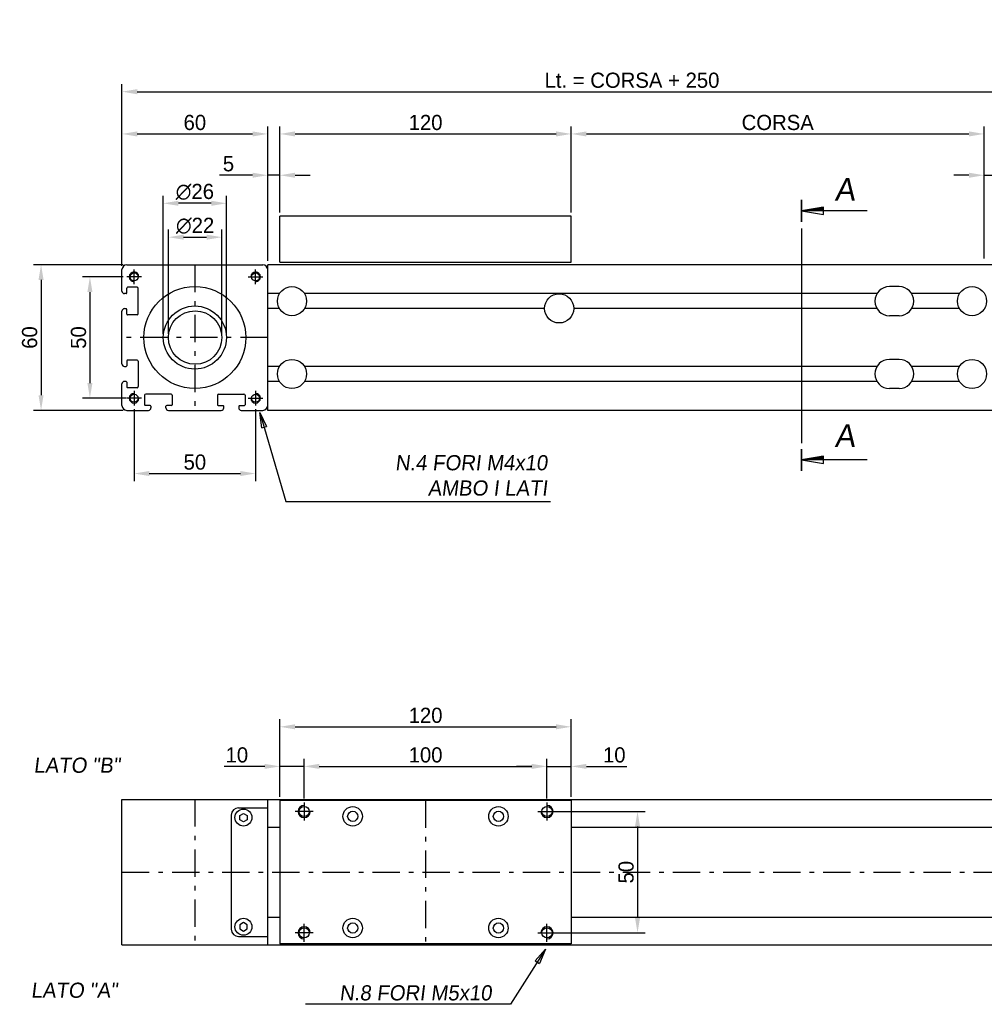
# Model space of a CAD drawing. Extents: x -953 to 392, y 249 to 925.
# Tile 2 of 5: x -220 to 177, y 520 to 925. Entities that reach past the tile are written whole.
import ezdxf

# ---------------------------------------------------------------- set-up
doc = ezdxf.new("R2010")
doc.units = 0
doc.header["$LTSCALE"] = 1.875
doc.linetypes.add('PL2', pattern=[11, 6, -2, 1, -2])
doc.linetypes.add('TR2', pattern=[5, 3, -2])
doc.layers.get('0').update_dxf_attribs({"linetype": 'CONTINUOUS'})
doc.layers.get('DEFPOINTS').update_dxf_attribs({"linetype": 'CONTINUOUS'})
for name, color, linetype in [('ASSI', 241, 'PL2'), ('GIALLO', 51, 'CONTINUOUS'), ('QUOTE', 60, 'CONTINUOUS'), ('SEZIONI', 150, 'CONTINUOUS'), ('TRATTEGGI', 1, 'TR2')]:
    doc.layers.add(name, color=color, linetype=linetype)
doc.styles.add('25TXT', font='txt', dxfattribs={"oblique": 7, "height": 6.25})
doc.dimstyles.get("Standard").update_dxf_attribs({"dimtxt": 0.18, "dimasz": 0.18, "dimexe": 0.18, "dimexo": 0.0625, "dimgap": 0.09, "dimtad": 0, "dimtih": 1, "dimtoh": 1, "dimdec": 4, "dimzin": 0, "dimdsep": 46, "dimtxsty": 'STANDARD', "dimcen": 0.09, "dimadec": 0, "dimazin": 0, "dimtfac": 1, "dimtdec": 4, "dimtofl": 0, "dimtmove": 0, "dimatfit": 3, "dimfxl": 1, "dimtolj": 1, "dimtzin": 0, "dimarcsym": 0})
doc.dimstyles.new('STANDARD$7', dxfattribs={"dimtxt": 2.5, "dimasz": 2.4, "dimexe": 0.7, "dimexo": 1.5, "dimgap": 2, "dimtad": 1, "dimdsep": 46, "dimtxsty": '25TXT', "dimblk1": 'CLOSED', "dimblk2": 'CLOSED', "dimsah": 1, "dimcen": 0, "dimadec": 0, "dimazin": 0, "dimtfac": 1, "dimtdec": 4, "dimtmove": 0, "dimatfit": 3, "dimldrblk": 'CLOSED', "dimfxl": 1, "dimtolj": 1, "dimtzin": 0, "dimarcsym": 0})

# ---------------------------------------------------------------- blocks, each defined once
blk = doc.blocks.new('_CLOSED')
at = {"color": 0, "linetype": 'ByBlock'}
for p, q in [((-1, 0.167), (0, 0)), ((-1, 0.167), (-1, -0.167)), ((0, 0), (-1, -0.167))]:
    blk.add_line(p, q, dxfattribs=at)
blk = doc.blocks.new('*X1')
at = {"color": 0}
for p, q in [((55, 51.9), (55.6, 51.9)), ((55, 51.8), (56.2, 51.8)), ((55, 51.7), (56.8, 51.7)), ((55, 51.6), (57.4, 51.6)), ((55, 51.5), (58, 51.5)), ((55, 51.4), (58.6, 51.4)), ((55, 51.3), (59.2, 51.3)), ((55, 51.2), (59.8, 51.2)), ((55, 51.1), (60.4, 51.1)), ((55, 51), (61, 51))]:
    blk.add_line(p, q, dxfattribs=at)
blk = doc.blocks.new('*D3')
at = {"color": 0, "linetype": 'ByBlock', "transparency": 16777216}
for p, q in [((-177.58, 824.03), (-177.58, 881.47)), ((-117.58, 826.03), (-117.58, 881.47)), ((-171.33, 878.34), (-123.83, 878.34))]:
    blk.add_line(p, q, dxfattribs=at)
for points in [[(-171.33, 879.39), (-171.33, 877.3), (-177.58, 878.34)], [(-123.83, 879.39), (-123.83, 877.3), (-117.58, 878.34)]]:
    blk.add_solid(points, dxfattribs=at)
at = {"layer": 'DEFPOINTS', "color": 0, "linetype": 'ByBlock', "transparency": 16777216}
for p in [(-117.58, 878.34), (-117.58, 824.47), (-177.58, 822.47)]:
    blk.add_point(p, dxfattribs=at)
at = {"color": 0, "linetype": 'ByBlock', "transparency": 16777216, "insert": (-147.58, 883.03), "char_height": 6.25, "attachment_point": 5}
blk.add_mtext('\\A1;60', dxfattribs=at)
blk = doc.blocks.new('*D4')
at = {"color": 0, "linetype": 'ByBlock', "transparency": 16777216}
for p, q in [((-177.15, 819.47), (-193.9, 819.47)), ((-190.78, 813.22), (-190.78, 775.72)), ((-175.8, 769.47), (-193.9, 769.47))]:
    blk.add_line(p, q, dxfattribs=at)
for points in [[(-191.82, 813.22), (-189.74, 813.22), (-190.78, 819.47)], [(-191.82, 775.72), (-189.74, 775.72), (-190.78, 769.47)]]:
    blk.add_solid(points, dxfattribs=at)
at = {"layer": 'DEFPOINTS', "color": 0, "linetype": 'ByBlock', "transparency": 16777216}
for p in [(-175.58, 819.47), (-190.78, 769.47), (-174.23, 769.47)]:
    blk.add_point(p, dxfattribs=at)
at = {"color": 0, "linetype": 'ByBlock', "transparency": 16777216, "insert": (-195.47, 794.47), "char_height": 6.25, "attachment_point": 5, "rotation": 90}
blk.add_mtext('\\A1;50', dxfattribs=at)
blk = doc.blocks.new('*D5')
at = {"color": 0, "linetype": 'ByBlock', "transparency": 16777216}
for p, q in [((-177.15, 824.47), (-214.04, 824.47)), ((-210.91, 818.22), (-210.91, 770.72)), ((-177.15, 764.47), (-214.04, 764.47))]:
    blk.add_line(p, q, dxfattribs=at)
for points in [[(-211.95, 818.22), (-209.87, 818.22), (-210.91, 824.47)], [(-211.95, 770.72), (-209.87, 770.72), (-210.91, 764.47)]]:
    blk.add_solid(points, dxfattribs=at)
at = {"layer": 'DEFPOINTS', "color": 0, "linetype": 'ByBlock', "transparency": 16777216}
for p in [(-175.58, 824.47), (-210.91, 764.47), (-175.58, 764.47)]:
    blk.add_point(p, dxfattribs=at)
at = {"color": 0, "linetype": 'ByBlock', "transparency": 16777216, "insert": (-215.6, 794.47), "char_height": 6.25, "attachment_point": 5, "rotation": 90}
blk.add_mtext('\\A1;60', dxfattribs=at)
blk = doc.blocks.new('*D6')
at = {"color": 0, "linetype": 'ByBlock', "transparency": 16777216}
for p, q in [((-117.58, 827.6), (-117.58, 864.45)), ((-112.58, 846.03), (-112.58, 864.45)), ((-123.83, 861.33), (-137.38, 861.33)), ((-112.58, 861.33), (-117.58, 861.33)), ((-106.33, 861.33), (-100.08, 861.33))]:
    blk.add_line(p, q, dxfattribs=at)
for points in [[(-123.83, 862.37), (-123.83, 860.29), (-117.58, 861.33)], [(-106.33, 862.37), (-106.33, 860.29), (-112.58, 861.33)]]:
    blk.add_solid(points, dxfattribs=at)
at = {"layer": 'DEFPOINTS', "color": 0, "linetype": 'ByBlock', "transparency": 16777216}
for p in [(-117.58, 861.33), (-112.58, 844.47), (-117.58, 826.03)]:
    blk.add_point(p, dxfattribs=at)
at = {"color": 0, "linetype": 'ByBlock', "transparency": 16777216, "insert": (-133.73, 866.02), "char_height": 6.25, "attachment_point": 5}
blk.add_mtext('\\A1;5', dxfattribs=at)
blk = doc.blocks.new('*D7')
at = {"color": 0, "linetype": 'ByBlock', "transparency": 16777216}
for p, q in [((-112.58, 846.03), (-112.58, 881.47)), ((7.42, 846.03), (7.42, 881.47)), ((-106.33, 878.34), (1.17, 878.34))]:
    blk.add_line(p, q, dxfattribs=at)
for points in [[(-106.33, 879.39), (-106.33, 877.3), (-112.58, 878.34)], [(1.17, 879.39), (1.17, 877.3), (7.42, 878.34)]]:
    blk.add_solid(points, dxfattribs=at)
at = {"layer": 'DEFPOINTS', "color": 0, "linetype": 'ByBlock', "transparency": 16777216}
for p in [(7.42, 878.34), (-112.58, 844.47), (7.42, 844.47)]:
    blk.add_point(p, dxfattribs=at)
at = {"color": 0, "linetype": 'ByBlock', "transparency": 16777216, "insert": (-52.58, 883.03), "char_height": 6.25, "attachment_point": 5}
blk.add_mtext('\\A1;120', dxfattribs=at)
blk = doc.blocks.new('*D9')
at = {"color": 0, "linetype": 'ByBlock', "transparency": 16777216}
for p, q in [((177.42, 827.07), (177.42, 864.45)), ((182.42, 827.6), (182.42, 864.45)), ((171.17, 861.33), (164.92, 861.33)), ((177.42, 861.33), (182.42, 861.33)), ((188.67, 861.33), (202.21, 861.33))]:
    blk.add_line(p, q, dxfattribs=at)
for points in [[(171.17, 862.37), (171.17, 860.29), (177.42, 861.33)], [(188.67, 862.37), (188.67, 860.29), (182.42, 861.33)]]:
    blk.add_solid(points, dxfattribs=at)
at = {"layer": 'DEFPOINTS', "color": 0, "linetype": 'ByBlock', "transparency": 16777216}
for p in [(182.42, 861.33), (177.42, 825.51), (182.42, 826.03)]:
    blk.add_point(p, dxfattribs=at)
at = {"color": 0, "linetype": 'ByBlock', "transparency": 16777216, "insert": (198.56, 866.02), "char_height": 6.25, "attachment_point": 5}
blk.add_mtext('\\A1;5', dxfattribs=at)
blk = doc.blocks.new('*D10')
at = {"color": 0, "linetype": 'ByBlock', "transparency": 16777216}
for p, q in [((7.42, 846.03), (7.42, 881.47)), ((177.42, 828.63), (177.42, 881.47)), ((13.67, 878.34), (171.17, 878.34))]:
    blk.add_line(p, q, dxfattribs=at)
for points in [[(13.67, 879.39), (13.67, 877.3), (7.42, 878.34)], [(171.17, 879.39), (171.17, 877.3), (177.42, 878.34)]]:
    blk.add_solid(points, dxfattribs=at)
at = {"layer": 'DEFPOINTS', "color": 0, "linetype": 'ByBlock', "transparency": 16777216}
for p in [(177.42, 878.34), (7.42, 844.47), (177.42, 827.07)]:
    blk.add_point(p, dxfattribs=at)
at = {"color": 0, "linetype": 'ByBlock', "transparency": 16777216, "insert": (92.42, 883.03), "char_height": 6.25, "attachment_point": 5}
blk.add_mtext('\\A1;CORSA ', dxfattribs=at)
blk = doc.blocks.new('*D11')
at = {"color": 0, "linetype": 'ByBlock', "transparency": 16777216}
for p, q in [((-177.58, 825.6), (-177.58, 898.87)), ((242.42, 825.6), (242.42, 898.87)), ((-171.33, 895.75), (236.17, 895.75))]:
    blk.add_line(p, q, dxfattribs=at)
for points in [[(-171.33, 896.79), (-171.33, 894.7), (-177.58, 895.75)], [(236.17, 896.79), (236.17, 894.7), (242.42, 895.75)]]:
    blk.add_solid(points, dxfattribs=at)
at = {"layer": 'DEFPOINTS', "color": 0, "linetype": 'ByBlock', "transparency": 16777216}
for p in [(242.42, 895.75), (-177.58, 824.03), (242.42, 824.03)]:
    blk.add_point(p, dxfattribs=at)
at = {"color": 0, "linetype": 'ByBlock', "transparency": 16777216, "insert": (32.42, 900.43), "char_height": 6.25, "attachment_point": 5}
blk.add_mtext('\\A1;Lt. = CORSA + 250', dxfattribs=at)
blk = doc.blocks.new('*D12')
at = {"color": 0, "linetype": 'ByBlock', "transparency": 16777216}
for p, q in [((-112.58, 605.28), (-112.58, 637.24)), ((7.42, 605.28), (7.42, 637.24)), ((-106.33, 634.11), (1.17, 634.11))]:
    blk.add_line(p, q, dxfattribs=at)
for points in [[(-106.33, 635.15), (-106.33, 633.07), (-112.58, 634.11)], [(1.17, 635.15), (1.17, 633.07), (7.42, 634.11)]]:
    blk.add_solid(points, dxfattribs=at)
at = {"layer": 'DEFPOINTS', "color": 0, "linetype": 'ByBlock', "transparency": 16777216}
for p in [(7.42, 634.11), (-112.58, 603.72), (7.42, 603.72)]:
    blk.add_point(p, dxfattribs=at)
at = {"color": 0, "linetype": 'ByBlock', "transparency": 16777216, "insert": (-52.58, 638.8), "char_height": 6.25, "attachment_point": 5}
blk.add_mtext('\\A1;120', dxfattribs=at)
blk = doc.blocks.new('*D13')
at = {"color": 0, "linetype": 'ByBlock', "transparency": 16777216}
for p, q in [((-172.58, 764.91), (-172.58, 735.32)), ((-122.58, 764.91), (-122.58, 735.32)), ((-166.33, 738.45), (-128.83, 738.45))]:
    blk.add_line(p, q, dxfattribs=at)
for points in [[(-166.33, 739.49), (-166.33, 737.41), (-172.58, 738.45)], [(-128.83, 739.49), (-128.83, 737.41), (-122.58, 738.45)]]:
    blk.add_solid(points, dxfattribs=at)
at = {"layer": 'DEFPOINTS', "color": 0, "linetype": 'ByBlock', "transparency": 16777216}
for p in [(-172.58, 766.47), (-122.58, 766.47), (-122.58, 738.45)]:
    blk.add_point(p, dxfattribs=at)
at = {"color": 0, "linetype": 'ByBlock', "transparency": 16777216, "insert": (-147.58, 743.13), "char_height": 6.25, "attachment_point": 5}
blk.add_mtext('\\A1;50', dxfattribs=at)
blk = doc.blocks.new('*D14')
at = {"color": 0, "linetype": 'ByBlock', "transparency": 16777216}
for p, q in [((-112.58, 605.28), (-112.58, 620.93)), ((-102.58, 604.53), (-102.58, 620.93)), ((-118.83, 617.8), (-135.5, 617.8)), ((-102.58, 617.8), (-112.58, 617.8)), ((-96.33, 617.8), (-90.08, 617.8))]:
    blk.add_line(p, q, dxfattribs=at)
for points in [[(-118.83, 618.84), (-118.83, 616.76), (-112.58, 617.8)], [(-96.33, 618.84), (-96.33, 616.76), (-102.58, 617.8)]]:
    blk.add_solid(points, dxfattribs=at)
at = {"layer": 'DEFPOINTS', "color": 0, "linetype": 'ByBlock', "transparency": 16777216}
for p in [(-102.58, 617.8), (-112.58, 603.72), (-102.58, 602.97)]:
    blk.add_point(p, dxfattribs=at)
at = {"color": 0, "linetype": 'ByBlock', "transparency": 16777216, "insert": (-130.29, 622.49), "char_height": 6.25, "attachment_point": 5}
blk.add_mtext('\\A1;10', dxfattribs=at)
blk = doc.blocks.new('*D15')
at = {"color": 0, "linetype": 'ByBlock', "transparency": 16777216}
for p, q in [((-102.58, 604.53), (-102.58, 620.93)), ((-2.58, 604.53), (-2.58, 620.93)), ((-96.33, 617.8), (-8.83, 617.8))]:
    blk.add_line(p, q, dxfattribs=at)
for points in [[(-96.33, 618.84), (-96.33, 616.76), (-102.58, 617.8)], [(-8.83, 618.84), (-8.83, 616.76), (-2.58, 617.8)]]:
    blk.add_solid(points, dxfattribs=at)
at = {"layer": 'DEFPOINTS', "color": 0, "linetype": 'ByBlock', "transparency": 16777216}
for p in [(-2.58, 617.8), (-102.58, 602.97), (-2.58, 602.97)]:
    blk.add_point(p, dxfattribs=at)
at = {"color": 0, "linetype": 'ByBlock', "transparency": 16777216, "insert": (-52.58, 622.49), "char_height": 6.25, "attachment_point": 5}
blk.add_mtext('\\A1;100', dxfattribs=at)
blk = doc.blocks.new('*D19')
at = {"color": 0, "linetype": 'ByBlock', "transparency": 16777216}
for p, q in [((1.17, 599.22), (37.82, 599.22)), ((34.69, 592.97), (34.69, 555.47)), ((1.17, 549.22), (37.82, 549.22))]:
    blk.add_line(p, q, dxfattribs=at)
for points in [[(33.65, 592.97), (35.73, 592.97), (34.69, 599.22)], [(33.65, 555.47), (35.73, 555.47), (34.69, 549.22)]]:
    blk.add_solid(points, dxfattribs=at)
at = {"layer": 'DEFPOINTS', "color": 0, "linetype": 'ByBlock', "transparency": 16777216}
for p in [(-0.4, 599.22), (-0.4, 549.22), (34.69, 549.22)]:
    blk.add_point(p, dxfattribs=at)
at = {"color": 0, "linetype": 'ByBlock', "transparency": 16777216, "insert": (30.01, 574.22), "char_height": 6.25, "attachment_point": 5, "rotation": 90}
blk.add_mtext('\\A1;50', dxfattribs=at)
blk = doc.blocks.new('*D27')
at = {"color": 0, "linetype": 'ByBlock', "transparency": 16777216}
for p, q in [((-158.48, 796.03), (-158.48, 838.94)), ((-152.23, 835.81), (-142.73, 835.81)), ((-136.48, 796.03), (-136.48, 838.94))]:
    blk.add_line(p, q, dxfattribs=at)
for points in [[(-152.23, 836.85), (-152.23, 834.77), (-158.48, 835.81)], [(-142.73, 836.85), (-142.73, 834.77), (-136.48, 835.81)]]:
    blk.add_solid(points, dxfattribs=at)
at = {"layer": 'DEFPOINTS', "color": 0, "linetype": 'ByBlock', "transparency": 16777216}
for p in [(-136.48, 835.81), (-158.48, 794.47), (-136.48, 794.47)]:
    blk.add_point(p, dxfattribs=at)
at = {"color": 0, "linetype": 'ByBlock', "transparency": 16777216, "insert": (-147.48, 840.5), "char_height": 6.25, "attachment_point": 5}
blk.add_mtext('\\A1;∅22', dxfattribs=at)
blk = doc.blocks.new('*D28')
at = {"color": 0, "linetype": 'ByBlock', "transparency": 16777216}
for p, q in [((-160.58, 796.03), (-160.58, 852.89)), ((-134.58, 796.03), (-134.58, 852.89)), ((-140.83, 849.77), (-154.33, 849.77))]:
    blk.add_line(p, q, dxfattribs=at)
for points in [[(-154.33, 850.81), (-154.33, 848.73), (-160.58, 849.77)], [(-140.83, 850.81), (-140.83, 848.73), (-134.58, 849.77)]]:
    blk.add_solid(points, dxfattribs=at)
at = {"layer": 'DEFPOINTS', "color": 0, "linetype": 'ByBlock', "transparency": 16777216}
for p in [(-160.58, 849.77), (-160.58, 794.47), (-134.58, 794.47)]:
    blk.add_point(p, dxfattribs=at)
at = {"color": 0, "linetype": 'ByBlock', "transparency": 16777216, "insert": (-147.58, 854.46), "char_height": 6.25, "attachment_point": 5}
blk.add_mtext('\\A1;∅26', dxfattribs=at)
blk = doc.blocks.new('*D63')
at = {"color": 0, "linetype": 'ByBlock', "transparency": 16777216}
for p, q in [((-2.58, 604.53), (-2.58, 620.93)), ((7.42, 605.28), (7.42, 620.93)), ((-8.83, 617.8), (-15.08, 617.8)), ((-2.58, 617.8), (7.42, 617.8)), ((13.67, 617.8), (30.33, 617.8))]:
    blk.add_line(p, q, dxfattribs=at)
for points in [[(-8.83, 618.84), (-8.83, 616.76), (-2.58, 617.8)], [(13.67, 618.84), (13.67, 616.76), (7.42, 617.8)]]:
    blk.add_solid(points, dxfattribs=at)
at = {"layer": 'DEFPOINTS', "color": 0, "linetype": 'ByBlock', "transparency": 16777216}
for p in [(7.42, 617.8), (-2.58, 602.97), (7.42, 603.72)]:
    blk.add_point(p, dxfattribs=at)
at = {"color": 0, "linetype": 'ByBlock', "transparency": 16777216, "insert": (25.12, 622.49), "char_height": 6.25, "attachment_point": 5}
blk.add_mtext('\\A1;10', dxfattribs=at)

msp = doc.modelspace()

# ---------------------------------------------------------------- linework, layer by layer
at = {"color": 0}
for p, q in [((7.42, 844.47), (-112.58, 844.47)), ((-112.58, 825.47), (-112.58, 844.47)), ((7.42, 825.47), (7.42, 844.47)), ((-175.58, 824.47), (-119.58, 824.47)), ((182.42, 824.47), (-117.58, 824.47)), ((-117.58, 764.47), (-117.58, 824.47)), ((-112.58, 825.47), (7.42, 825.47)), ((-177.58, 813.57), (-177.58, 822.47)), ((-169.58, 819.47), (-175.58, 819.47)), ((-172.58, 816.47), (-172.58, 822.47)), ((-125.58, 819.47), (-119.58, 819.47)), ((-122.58, 816.47), (-122.58, 822.47)), ((-117.58, 766.47), (-117.58, 822.47)), ((142.42, 815.47), (138.42, 815.47)), ((-175.88, 812.57), (-176.58, 812.57)), ((-175.58, 812.87), (-175.58, 814.87)), ((-171.38, 815.17), (-175.28, 815.17)), ((-170.88, 804.27), (-170.88, 814.67)), ((-112.72, 812.57), (-117.58, 812.57)), ((133.28, 812.57), (-102.45, 812.57)), ((167.28, 812.57), (147.55, 812.57)), ((132.42, 809.47), (132.42, 809.47)), ((148.42, 809.47), (148.42, 809.47)), ((-177.58, 783.57), (-177.58, 805.37)), ((-176.58, 806.37), (-175.88, 806.37)), ((-175.58, 804.07), (-175.58, 806.07)), ((-171.38, 803.77), (-175.28, 803.77)), ((-112.72, 806.37), (-117.58, 806.37)), ((-3.58, 806.37), (-102.45, 806.37)), ((133.28, 806.37), (8.41, 806.37)), ((142.42, 803.47), (138.42, 803.47)), ((167.28, 806.37), (147.55, 806.37)), ((-175.58, 784.87), (-175.58, 782.87)), ((-171.38, 785.17), (-175.28, 785.17)), ((-170.88, 784.67), (-170.88, 774.27)), ((142.42, 785.47), (138.42, 785.47)), ((-176.58, 782.57), (-175.88, 782.57)), ((-112.72, 782.57), (-117.58, 782.57)), ((-112.72, 782.57), (-117.58, 782.57)), ((133.28, 782.57), (-102.45, 782.57)), ((132.42, 779.47), (132.42, 779.47)), ((167.28, 782.57), (147.55, 782.57)), ((148.42, 779.47), (148.42, 779.47)), ((-177.58, 766.47), (-177.58, 775.37)), ((-175.88, 776.37), (-176.58, 776.37)), ((-175.58, 776.07), (-175.58, 774.07)), ((-112.72, 776.37), (-117.58, 776.37)), ((-112.72, 776.37), (-117.58, 776.37)), ((133.28, 776.37), (-102.45, 776.37)), ((167.28, 776.37), (147.55, 776.37)), ((-171.38, 773.77), (-175.28, 773.77)), ((-172.58, 772.47), (-172.58, 766.47)), ((-157.38, 771.17), (-167.78, 771.17)), ((-137.78, 771.17), (-127.38, 771.17)), ((-122.58, 772.47), (-122.58, 766.47)), ((142.42, 773.47), (138.42, 773.47)), ((-169.58, 769.47), (-175.58, 769.47)), ((-168.28, 770.67), (-168.28, 766.77)), ((-156.88, 770.67), (-156.88, 766.77)), ((-138.28, 770.67), (-138.28, 766.77)), ((-126.88, 770.67), (-126.88, 766.77)), ((-125.58, 769.47), (-119.58, 769.47)), ((-175.58, 764.47), (-166.68, 764.47)), ((-165.98, 766.47), (-167.98, 766.47)), ((-165.68, 766.17), (-165.68, 765.47)), ((-159.48, 765.47), (-159.48, 766.17)), ((-157.18, 766.47), (-159.18, 766.47)), ((-158.49, 764.47), (-136.68, 764.47)), ((-137.98, 766.47), (-135.98, 766.47)), ((-135.68, 765.47), (-135.68, 766.17)), ((-129.48, 766.17), (-129.48, 765.47)), ((-129.18, 766.47), (-127.18, 766.47)), ((-128.49, 764.47), (-119.58, 764.47)), ((182.42, 764.47), (-117.58, 764.47)), ((-177.58, 604.22), (-117.58, 604.22)), ((-177.58, 544.22), (-177.58, 604.22)), ((-129.58, 600.72), (-117.58, 600.72)), ((-117.58, 604.22), (182.42, 604.22)), ((-117.58, 544.22), (-117.58, 604.22)), ((-117.58, 544.22), (-117.58, 604.22)), ((-112.58, 603.72), (-112.58, 544.72)), ((7.42, 603.72), (-112.58, 603.72)), ((-112.58, 603.72), (-112.58, 544.72)), ((7.42, 603.72), (7.42, 544.72)), ((-132.58, 597.72), (-132.58, 550.72)), ((-117.58, 592.72), (-112.58, 592.72)), ((7.42, 592.72), (182.42, 592.72)), ((-117.58, 555.72), (-112.58, 555.72)), ((7.42, 555.72), (182.42, 555.72)), ((-129.58, 547.72), (-117.58, 547.72)), ((-177.58, 544.22), (-117.58, 544.22)), ((-117.58, 544.22), (182.42, 544.22)), ((7.42, 544.72), (-112.58, 544.72))]:
    msp.add_line(p, q, dxfattribs=at)
for points in [[(-126.08, 595.85), (-127.58, 594.98), (-129.08, 595.85), (-129.08, 597.58), (-127.58, 598.45), (-126.08, 597.58)], [(-126.08, 552.58), (-127.58, 553.45), (-129.08, 552.58), (-129.08, 550.85), (-127.58, 549.98), (-126.08, 550.85)]]:
    msp.add_lwpolyline(points, close=True, dxfattribs=at)
for centre, radius in [((-172.58, 819.47), 1.65), ((-122.58, 819.47), 1.65), ((-147.58, 794.47), 21), ((-107.58, 809.47), 6), ((172.42, 809.47), 6), ((2.42, 806.47), 6), ((-147.58, 794.47), 13), ((-147.48, 794.47), 11), ((-107.58, 779.47), 6), ((172.42, 779.47), 6), ((-172.58, 769.47), 1.65), ((-122.58, 769.47), 1.65), ((-102.58, 599.22), 2.1), ((-82.58, 597.22), 4), ((-22.58, 597.22), 4), ((-2.58, 599.22), 2.1), ((-127.58, 596.72), 3.5), ((-82.58, 597.22), 2.1), ((-22.58, 597.22), 2.1), ((-127.58, 551.72), 3.5), ((-82.58, 551.22), 4), ((-82.58, 551.22), 2.1), ((-22.58, 551.22), 4), ((-22.58, 551.22), 2.1), ((-102.58, 549.22), 2.1), ((-2.58, 549.22), 2.1)]:
    msp.add_circle(centre, radius, dxfattribs=at)
for centre, radius, start, end in [((-175.58, 822.47), 2, 90, 180), ((-119.58, 822.47), 2, 0, 90), ((-172.58, 819.47), 2, 0, 270), ((-122.58, 819.47), 2, 270, 180), ((138.42, 809.47), 6, 90, 180), ((142.42, 809.47), 6, 360, 90), ((-176.58, 813.57), 1, 180, 270), ((-175.88, 812.87), 0.3, 270, 0), ((-175.28, 814.87), 0.3, 90, 180), ((-171.38, 814.67), 0.5, 0, 90), ((138.42, 809.47), 6, 180, 270), ((142.42, 809.47), 6, 270, 360), ((-176.58, 805.37), 1, 90, 180), ((-175.88, 806.07), 0.3, 0, 90), ((-175.28, 804.07), 0.3, 180, 270), ((-171.38, 804.27), 0.5, 270, 0), ((-176.58, 783.57), 1, 180, 270), ((-175.88, 782.87), 0.3, 270, 360), ((-175.28, 784.87), 0.3, 90, 180), ((-171.38, 784.67), 0.5, 360, 90), ((138.42, 779.47), 6, 90, 180), ((142.42, 779.47), 6, 360, 90), ((138.42, 779.47), 6, 180, 270), ((142.42, 779.47), 6, 270, 360), ((-176.58, 775.37), 1, 90, 180), ((-175.88, 776.07), 0.3, 0, 90), ((-175.28, 774.07), 0.3, 180, 270), ((-172.58, 769.47), 2, 90, 0), ((-171.38, 774.27), 0.5, 270, 360), ((-167.78, 770.67), 0.5, 90, 180), ((-157.38, 770.67), 0.5, 0, 90), ((-137.78, 770.67), 0.5, 90, 180), ((-127.38, 770.67), 0.5, 0, 90), ((-122.58, 769.47), 2, 180, 90), ((-167.98, 766.77), 0.3, 180, 270), ((-157.18, 766.77), 0.3, 270, 0), ((-137.98, 766.77), 0.3, 180, 270), ((-127.18, 766.77), 0.3, 270, 0), ((-175.58, 766.47), 2, 180, 270), ((-166.68, 765.47), 1, 270, 0), ((-165.98, 766.17), 0.3, 0, 90), ((-159.18, 766.17), 0.3, 90, 180), ((-158.48, 765.47), 1, 180, 270), ((-136.68, 765.47), 1, 270, 0), ((-135.98, 766.17), 0.3, 0, 90), ((-129.18, 766.17), 0.3, 90, 180), ((-128.48, 765.47), 1, 180, 270), ((-119.58, 766.47), 2, 270, 0), ((-129.58, 597.72), 3, 90, 180), ((-129.58, 550.72), 3, 180, 270)]:
    msp.add_arc(centre, radius, start, end, dxfattribs=at)
at = {"layer": 'ASSI', "color": 0}
for p, q in [((-147.58, 824.47), (-147.58, 764.47)), ((-117.58, 794.47), (-177.38, 794.47)), ((-147.58, 604.22), (-147.58, 544.22)), ((-102.58, 602.97), (-102.58, 595.47)), ((-52.58, 603.72), (-52.58, 544.72)), ((-2.58, 602.97), (-2.58, 595.47)), ((-98.83, 599.22), (-106.33, 599.22)), ((-6.33, 599.22), (1.17, 599.22)), ((-177.58, 574.22), (242.22, 574.22)), ((-102.58, 545.47), (-102.58, 552.97)), ((-2.58, 545.47), (-2.58, 552.97)), ((-98.83, 549.22), (-106.33, 549.22)), ((-6.33, 549.22), (1.17, 549.22))]:
    msp.add_line(p, q, dxfattribs=at)
at = {"layer": 'GIALLO', "color": 0}
for p, q in [((102.06, 851.13), (102.06, 842.13)), ((102.13, 851.13), (102.13, 842.13)), ((102.21, 851.13), (102.21, 842.13)), ((111.21, 848.13), (102.21, 846.63)), ((102.28, 851.13), (102.28, 842.13)), ((111.21, 845.13), (111.21, 848.13)), ((111.21, 846.63), (102.21, 846.63)), ((102.21, 846.63), (111.21, 845.13)), ((129.21, 846.63), (111.21, 846.63)), ((102.06, 748.55), (102.06, 739.55)), ((102.13, 748.55), (102.13, 739.55)), ((102.21, 748.55), (102.21, 739.55)), ((102.28, 748.55), (102.28, 739.55)), ((111.21, 745.55), (102.21, 744.05)), ((111.21, 744.05), (102.21, 744.05)), ((102.21, 744.05), (111.21, 742.55)), ((111.21, 742.55), (111.21, 745.55)), ((129.21, 744.05), (111.21, 744.05))]:
    msp.add_line(p, q, dxfattribs=at)
at = {"layer": 'SEZIONI', "color": 0}
msp.add_line((102.17, 839.39), (102.17, 751.02), dxfattribs=at)
at = {"layer": 'TRATTEGGI', "color": 0, "linetype": 'Continuous'}
for centre, start, end in [((-102.58, 599.22), 90, 0), ((-2.58, 599.22), 180, 90), ((-102.58, 549.22), 360, 270), ((-2.58, 549.22), 270, 180)]:
    msp.add_arc(centre, 2.5, start, end, dxfattribs=at)

# ---------------------------------------------------------------- block references
at = {"layer": 'GIALLO', "color": 0, "xscale": -1.5, "yscale": 1.5, "zscale": 1.5}
for p in [(193.71, 770.13), (193.71, 667.55)]:
    msp.add_blockref('*X1', p, dxfattribs=at)

# ---------------------------------------------------------------- texts
at = {"layer": 'QUOTE', "color": 0, "style": '25TXT', "oblique": 7}
for s, height, p in [('A', 9.38, (115.84, 850.8)), ('A', 9.38, (115.84, 749.4)), ('LATO "B"', 6.25, (-213.97, 615.16)), ('LATO "A"', 6.25, (-215.08, 522.46))]:
    msp.add_text(s, height=height, dxfattribs=at).set_placement(p)
at = {"layer": 'QUOTE', "color": 0, "char_height": 6.25, "attachment_point": 6, "style": '25TXT'}
for s, insert in [('N.4 FORI M4x10\\PAMBO I LATI', (-2.43, 737.64)), ('N.8 FORI M5x10', (-25.38, 524.47))]:
    msp.add_mtext(s, dxfattribs=dict(at, insert=insert))

# ---------------------------------------------------------------- dimensions: what is measured, and where the dimension line sits
at = {"layer": 'QUOTE', "color": 0}
for base, p1, p2, text, picture, middle in [((242.42, 895.75), (-177.58, 824.03), (242.42, 824.03), 'Lt. = CORSA + 250', '*D11', (32.42, 900.43)), ((7.42, 878.34), (-112.58, 844.47), (7.42, 844.47), '120', '*D7', (-52.58, 883.03)), ((177.42, 878.34), (7.42, 844.47), (177.42, 827.07), 'CORSA ', '*D10', (92.42, 883.03)), ((-160.58, 849.77), (-134.58, 794.47), (-160.58, 794.47), '%%c<>', '*D28', (-147.58, 854.46)), ((-136.48, 835.81), (-158.48, 794.47), (-136.48, 794.47), '%%c<>', '*D27', (-147.48, 840.5))]:
    dim = msp.add_linear_dim(base=base, p1=p1, p2=p2, text=text, dimstyle='STANDARD', override={"dimscale": 2.5, "dimtxt": 2.5, "dimasz": 2.5, "dimexe": 1.25, "dimexo": 0.625, "dimgap": 0.625, "dimtad": 1, "dimtih": 0, "dimtoh": 0, "dimdec": 1, "dimzin": 8, "dimlunit": 6, "dimcen": 2.5, "dimtofl": 1}, dxfattribs=at)
    dim.commit()
    dim.dimension.update_dxf_attribs({"geometry": picture, "text_midpoint": middle})
for base, p1, p2, picture, middle in [((-117.58, 878.34), (-177.58, 822.47), (-117.58, 824.47), '*D3', (-147.58, 883.03)), ((-117.58, 861.33), (-112.58, 844.47), (-117.58, 826.03), '*D6', (-133.73, 866.02)), ((182.42, 861.33), (177.42, 825.51), (182.42, 826.03), '*D9', (198.56, 866.02)), ((-122.58, 738.45), (-172.58, 766.47), (-122.58, 766.47), '*D13', (-147.58, 743.13)), ((7.42, 634.11), (-112.58, 603.72), (7.42, 603.72), '*D12', (-52.58, 638.8)), ((-2.58, 617.8), (-102.58, 602.97), (-2.58, 602.97), '*D15', (-52.58, 622.49)), ((7.42, 617.8), (-2.58, 602.97), (7.42, 603.72), '*D63', (25.12, 622.49))]:
    dim = msp.add_linear_dim(base=base, p1=p1, p2=p2, dimstyle='STANDARD', override={"dimscale": 2.5, "dimtxt": 2.5, "dimasz": 2.5, "dimexe": 1.25, "dimexo": 0.625, "dimgap": 0.625, "dimtad": 1, "dimtih": 0, "dimtoh": 0, "dimdec": 1, "dimzin": 8, "dimlunit": 6, "dimcen": 2.5, "dimtofl": 1}, dxfattribs=at)
    dim.commit()
    dim.dimension.update_dxf_attribs({"geometry": picture, "text_midpoint": middle})
for base, p1, p2, picture, middle in [((-210.91, 764.47), (-175.58, 824.47), (-175.58, 764.47), '*D5', (-215.6, 794.47)), ((-190.78, 769.47), (-175.58, 819.47), (-174.23, 769.47), '*D4', (-195.47, 794.47)), ((34.69, 549.22), (-0.4, 599.22), (-0.4, 549.22), '*D19', (30.01, 574.22))]:
    dim = msp.add_linear_dim(base=base, p1=p1, p2=p2, angle=90, dimstyle='STANDARD', override={"dimscale": 2.5, "dimtxt": 2.5, "dimasz": 2.5, "dimexe": 1.25, "dimexo": 0.625, "dimgap": 0.625, "dimtad": 1, "dimtih": 0, "dimtoh": 0, "dimdec": 1, "dimzin": 8, "dimlunit": 6, "dimcen": 2.5, "dimtofl": 1}, dxfattribs=at)
    dim.commit()
    dim.dimension.update_dxf_attribs({"geometry": picture, "text_midpoint": middle})
dim = msp.add_linear_dim(base=(-102.58, 617.8), p1=(-112.58, 603.72), p2=(-102.58, 602.97), dimstyle='STANDARD', override={"dimscale": 2.5, "dimtxt": 2.5, "dimasz": 2.5, "dimexe": 1.25, "dimexo": 0.625, "dimgap": 0.625, "dimtad": 1, "dimtih": 0, "dimtoh": 0, "dimdec": 1, "dimzin": 8, "dimlunit": 6, "dimcen": 2.5, "dimtofl": 1}, dxfattribs=at)
dim.commit()
dim.dimension.update_dxf_attribs({"geometry": '*D14', "text_midpoint": (-130.29, 617.8), "dimtype": 160})

# ---------------------------------------------------------------- leaders
msp.add_leader([(-120.79, 763.59), (-110.16, 726.89), (-1.19, 726.89)], dimstyle='STANDARD$7', override={"dimscale": 2.5, "dimtxt": 2.5, "dimasz": 2.5, "dimexe": 1.25, "dimexo": 0.625, "dimgap": 0.625, "dimtad": 1, "dimtih": 0, "dimtoh": 0, "dimdec": 1, "dimzin": 8, "dimcen": 2.5, "dimtofl": 1}, dxfattribs=at)
at = {"layer": 'QUOTE', "color": 0, "annotation_type": 0, "has_hookline": 1, "hookline_direction": 1, "text_width": 76.68}
msp.add_leader([(-3.15, 542.47), (-17.56, 519.79), (-23.81, 519.79)], dimstyle='STANDARD$7', override={"dimscale": 2.5, "dimtxt": 2.5, "dimasz": 2.5, "dimexe": 1.25, "dimexo": 0.625, "dimgap": 0.625, "dimtad": 1, "dimtih": 0, "dimtoh": 0, "dimdec": 1, "dimzin": 8, "dimcen": 2.5, "dimtofl": 1}, dxfattribs=at)

doc.saveas('drawing.dxf')
